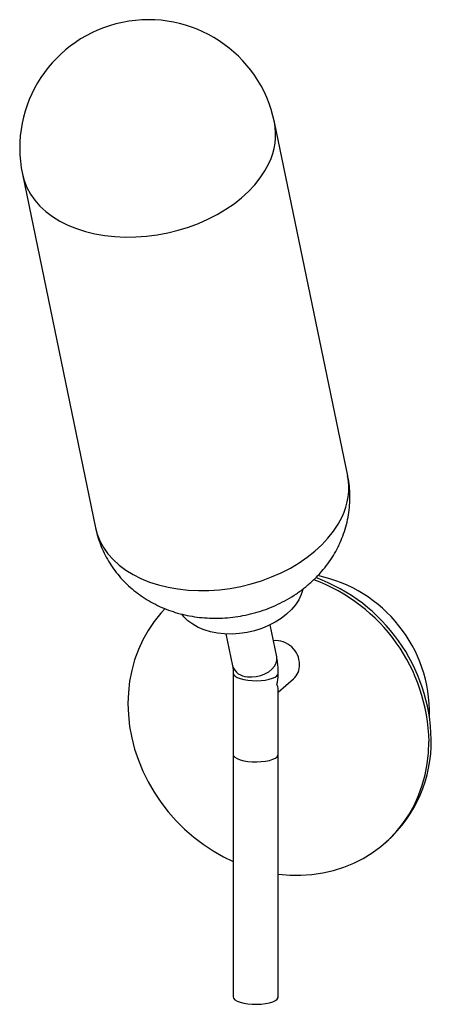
# Paper-space layout '_Dimétrica' of a CAD drawing. Header units: millimetres. Extents: x -152 to -24, y -96 to 211.
import ezdxf

# ---------------------------------------------------------------- set-up
doc = ezdxf.new("R2010")
doc.units = ezdxf.units.MM

psp = doc.layouts.new('_Dimétrica')

# ---------------------------------------------------------------- linework, layer by layer
at = {"color": 7, "linetype": 'Continuous', "lineweight": 25}
for p, q in [((-49.78, 68.8), (-72.52, 178.79)), ((-150.87, 162.59), (-128.13, 52.61)), ((-71.84, 12.47), (-73.89, 22.41)), ((-87.6, 19.58), (-85.55, 9.64)), ((-85.36, 7.37), (-85.36, -93.31)), ((-71.36, 6.97), (-71.36, 7.37)), ((-71.36, 1.47), (-66.66, 5.62)), ((-71.36, -93.31), (-71.36, 2.3)), ((-38.22, -45.49), (-37.51, -44.86))]:
    psp.add_line(p, q, dxfattribs=at)
at = {"color": 8, "linetype": 'Continuous', "lineweight": 25, "flags": 128}
for points in [[(-150.87, 162.59), (-150.34, 160.61), (-149.5, 158.49), (-148.39, 156.46), (-147.03, 154.53), (-145.42, 152.71), (-143.57, 151.01), (-141.5, 149.46), (-139.22, 148.05), (-136.75, 146.8), (-134.1, 145.72), (-131.3, 144.82), (-128.35, 144.09), (-125.29, 143.55), (-122.14, 143.21), (-118.91, 143.05), (-115.63, 143.09), (-112.32, 143.33), (-109.01, 143.75), (-105.72, 144.37), (-102.47, 145.16), (-99.28, 146.14), (-96.18, 147.29), (-93.19, 148.61), (-90.33, 150.08), (-87.62, 151.69), (-85.08, 153.44), (-82.73, 155.3), (-80.58, 157.28), (-78.64, 159.35), (-76.94, 161.5), (-75.48, 163.71), (-74.28, 165.98)], [(-128.13, 52.61), (-127.6, 50.63), (-126.76, 48.51), (-125.65, 46.47), (-124.29, 44.54), (-122.68, 42.72), (-120.83, 41.03), (-118.76, 39.47), (-116.48, 38.06), (-114.01, 36.81), (-111.36, 35.73), (-108.56, 34.83), (-105.61, 34.11), (-102.55, 33.57), (-99.4, 33.22), (-96.17, 33.07), (-92.89, 33.11), (-89.58, 33.34), (-86.27, 33.77), (-82.98, 34.38), (-79.73, 35.18), (-76.54, 36.16), (-73.44, 37.31), (-70.45, 38.62), (-67.59, 40.09), (-64.88, 41.7), (-62.34, 43.45), (-59.99, 45.32), (-57.84, 47.29), (-55.9, 49.36), (-54.2, 51.51), (-52.74, 53.73), (-51.54, 55.99)], [(-80.93, 6.29), (-79.57, 6.22), (-78.17, 6.35), (-76.79, 6.67), (-75.49, 7.18), (-74.32, 7.84), (-73.33, 8.63), (-72.56, 9.52), (-72.04, 10.48), (-71.79, 11.45), (-71.82, 12.42), (-71.84, 12.47)], [(-85.36, 7.36), (-85.36, 7.34), (-85.21, 6.88), (-84.78, 6.43), (-84.1, 6.03), (-83.19, 5.68), (-82.08, 5.39), (-80.83, 5.18), (-79.49, 5.06), (-78.09, 5.03), (-76.71, 5.1), (-75.39, 5.25), (-74.19, 5.49), (-73.16, 5.8), (-72.33, 6.18), (-71.75, 6.6), (-71.42, 7.05), (-71.36, 7.37)]]:
    psp.add_lwpolyline(points, dxfattribs=at)
at = {"color": 7, "linetype": 'Continuous', "lineweight": 25, "flags": 128}
for points in [[(-63.77, 33.43), (-64.25, 31.83), (-65.01, 30.22), (-66.03, 28.65), (-67.28, 27.15), (-68.77, 25.73), (-70.46, 24.42), (-72.32, 23.24), (-74.35, 22.2), (-76.49, 21.32), (-78.74, 20.6), (-81.05, 20.07), (-83.39, 19.72), (-85.72, 19.56), (-88.03, 19.6), (-90.27, 19.83), (-92.41, 20.25), (-94.42, 20.86), (-96.28, 21.64), (-97.95, 22.59), (-99.42, 23.69), (-100.66, 24.92), (-101.26, 25.68)], [(-106.49, 27.49), (-107.86, 26.01), (-109.93, 23.44), (-111.79, 20.69), (-113.43, 17.78), (-114.83, 14.72), (-115.98, 11.54), (-116.89, 8.25), (-117.54, 4.87), (-117.93, 1.41), (-118.06, -2.09), (-117.93, -5.63), (-117.54, -9.19), (-116.89, -12.73), (-115.98, -16.25), (-114.83, -19.72), (-113.43, -23.13), (-111.79, -26.45), (-109.93, -29.67), (-107.86, -32.77), (-105.57, -35.73), (-103.1, -38.54), (-100.45, -41.17), (-97.64, -43.62), (-94.67, -45.87), (-91.58, -47.9), (-88.38, -49.72), (-85.36, -51.17)], [(-71.36, -55.12), (-71.29, -55.13), (-67.79, -55.44), (-64.32, -55.48), (-60.88, -55.26), (-57.5, -54.77), (-54.2, -54.02), (-51, -53.02), (-47.9, -51.76), (-44.94, -50.26), (-42.13, -48.52), (-39.48, -46.55), (-37, -44.37), (-34.72, -41.99), (-32.65, -39.41), (-30.78, -36.66), (-29.15, -33.75), (-27.75, -30.69), (-26.6, -27.51), (-25.69, -24.22), (-25.04, -20.84), (-24.65, -17.39), (-24.52, -13.88)], [(-85.36, -17.89), (-85.23, -18.34), (-84.81, -18.79), (-84.13, -19.21), (-83.22, -19.57), (-82.1, -19.86), (-80.83, -20.07)], [(-85.36, -17.89), (-85.23, -18.34), (-84.81, -18.79), (-84.13, -19.21), (-83.22, -19.57), (-82.1, -19.86), (-80.83, -20.07)], [(-80.83, -20.07), (-79.47, -20.19), (-78.05, -20.22), (-76.65, -20.15), (-75.32, -19.99), (-74.11, -19.74), (-73.08, -19.42), (-72.26, -19.03), (-71.7, -18.6), (-71.4, -18.14), (-71.36, -17.89)], [(-80.83, -20.07), (-79.47, -20.19), (-78.05, -20.22), (-76.65, -20.15), (-75.32, -19.99), (-74.11, -19.74), (-73.08, -19.42), (-72.26, -19.03), (-71.7, -18.6), (-71.4, -18.14), (-71.36, -17.89)], [(-85.36, -93.31), (-85.23, -93.77), (-84.81, -94.22), (-84.13, -94.63), (-83.22, -94.99), (-82.1, -95.28), (-80.83, -95.49)], [(-80.83, -95.49), (-79.47, -95.61), (-78.05, -95.64), (-76.65, -95.57), (-75.32, -95.41), (-74.11, -95.17), (-73.08, -94.84), (-72.26, -94.46), (-71.7, -94.02), (-71.4, -93.56), (-71.36, -93.31)]]:
    psp.add_lwpolyline(points, dxfattribs=at)
at = {"color": 7, "linetype": 'Continuous', "lineweight": 25}
for centre, radius, start, end in [((-111.7, 170.69), 40, 11.6813, 191.6813), ((-78.69, -14.39), 54.89, 1.1792, 69.7693), ((-68.02, -5.03), 43.67, 358.7815, 78.2162), ((-79.39, -15.01), 54.89, 1.1797, 69.69), ((-72.25, 9.99), 7.51, 0.4474, 94.7055), ((-70.57, 9.94), 5.83, 312.1316, 1.0041), ((-82.98, 7.02), 11.62, 343.9644, 359.7429), ((-74.32, 2.24), 2.96, 1.253, 32.1167), ((-65.57, -13.93), 41.76, 312.2091, 0.9266)]:
    psp.add_arc(centre, radius, start, end, dxfattribs=at)
at = {"color": 8, "linetype": 'Continuous', "lineweight": 25}
for centre, radius, start, end in [((-92.42, 174.99), 20.25, 333.5824, 10.8189), ((-69.68, 65), 20.25, 333.5824, 10.8189), ((-80.91, 11.17), 4.88, 198.2511, 269.7624)]:
    psp.add_arc(centre, radius, start, end, dxfattribs=at)
at = {"color": 7, "linetype": 'Continuous', "lineweight": 25}
for points, knots in [([(-52.39, 47.43), (-52.01, 48.28), (-51.22, 50.08), (-50.3, 52.91), (-49.61, 55.88), (-49.2, 58.86), (-49.05, 61.84), (-49.17, 64.79), (-49.43, 67.12), (-49.73, 68.44), (-49.82, 68.8)], [0, 0, 0, 0, 0.128091, 0.268375, 0.40727, 0.544577, 0.680422, 0.814952, 0.948321, 1, 1, 1, 1]), ([(-128.1, 52.61), (-128.03, 52.25), (-127.79, 50.94), (-127.12, 48.74), (-126.1, 46.05), (-124.84, 43.48), (-123.38, 41.02), (-121.73, 38.71), (-119.88, 36.53), (-117.87, 34.51), (-115.68, 32.65), (-113.34, 30.96), (-110.86, 29.45), (-108.23, 28.13), (-105.48, 26.99), (-102.62, 26.05), (-99.65, 25.32), (-96.59, 24.81), (-93.47, 24.51), (-90.3, 24.43), (-87.11, 24.59), (-83.91, 24.97), (-80.72, 25.58), (-77.57, 26.42), (-74.47, 27.48), (-71.45, 28.78), (-68.52, 30.3), (-65.71, 32.04), (-63.05, 34), (-60.56, 36.16), (-58.35, 38.42), (-56.35, 40.83), (-54.64, 43.28), (-53.32, 45.52), (-52.65, 46.9), (-52.39, 47.43)], [0, 0, 0, 0, 0.011404, 0.041071, 0.070571, 0.099944, 0.129233, 0.158484, 0.187749, 0.217079, 0.246531, 0.276164, 0.306034, 0.336196, 0.366693, 0.397552, 0.428782, 0.460365, 0.492264, 0.52443, 0.556819, 0.589394, 0.622143, 0.655076, 0.688206, 0.721543, 0.755081, 0.788769, 0.822529, 0.856251, 0.88982, 0.919712, 0.952633, 0.981907, 1, 1, 1, 1]), ([(-71.36, 7.37), (-71.36, 7.7), (-71.37, 8.68), (-71.48, 10.26), (-71.66, 11.61), (-71.81, 12.33), (-71.84, 12.47)], [0, 0, 0, 0, 0.185644, 0.545969, 0.910107, 1, 1, 1, 1]), ([(-85.55, 9.64), (-85.53, 9.55), (-85.48, 9.31), (-85.41, 8.72), (-85.37, 8.03), (-85.36, 7.54), (-85.36, 7.37)], [0, 0, 0, 0, 0.189083, 0.492642, 0.816568, 1, 1, 1, 1])]:
    psp.add_open_spline(points, degree=3, knots=knots, dxfattribs=at)

doc.saveas('drawing.dxf')
